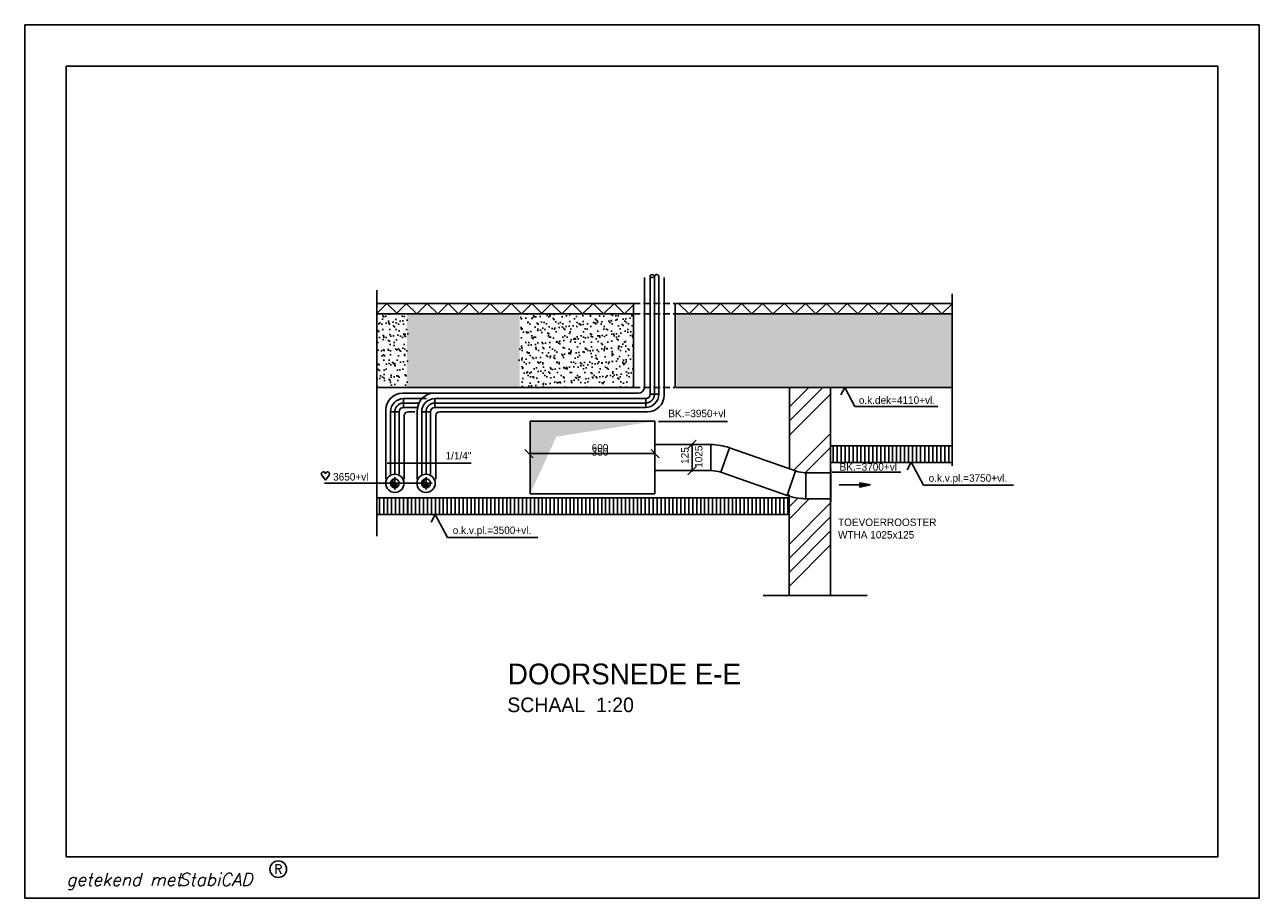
# Model space of a CAD drawing. Extents: x -41378 to 114803, y -24080 to 82188.
# Tile 3 of 137: x 7284 to 36984, y -24080 to -3080. Entities that reach past the tile are written whole.
import ezdxf
from ezdxf.enums import TextEntityAlignment as Align

# ---------------------------------------------------------------- set-up
doc = ezdxf.new("R2010")
doc.units = 0
doc.header["$LTSCALE"] = 50
for name, pattern in [('CENTER2', [11.25, 7.5, -1.25, 1.25, -1.25]), ('CENTER4', [5, 3.125, -0.625, 0.625, -0.625]), ('HIDDEN2', [4.7625, 3.175, -1.5875])]:
    doc.linetypes.add(name, pattern=pattern)
doc.layers.get('0').update_dxf_attribs({"linetype": 'CONTINUOUS'})
for name, color, linetype in [('00KAD025', 2, 'CONTINUOUS'), ('00KAD070', 5, 'CONTINUOUS'), ('BL$2----', 7, 'CONTINUOUS'), ('BOUW', 8, 'CONTINUOUS'), ('WL570---', 3, 'CONTINUOUS'), ('WL570---_HARTLIJN', 7, 'CONTINUOUS'), ('WL570---_RETOUR', 3, 'CONTINUOUS'), ('WL570---_TOEVOER', 3, 'CONTINUOUS'), ('WM561---', 1, 'CONTINUOUS'), ('WM570---', 1, 'CONTINUOUS')]:
    doc.layers.add(name, color=color, linetype=linetype)
doc.layers.get('0').freeze()
doc.styles.add('BURO-018', font='BUROFONT.shx', dxfattribs={"height": 90})
doc.styles.add('BURO-035', font='BUROFONT.shx', dxfattribs={"height": 350})
doc.styles.add('BURO-050', font='BUROFONT.shx', dxfattribs={"height": 500})
doc.styles.add('ROMANS', font='romans', dxfattribs={"oblique": 15})
doc.styles.add('SCRIPTS', font='scripts')
pattern_1 = [(37.5, (190197.33, -86619.04), (-8.00016, 244.70662), [0, -193.04, 0, -215.9, 0, -206.375]), (7.5, (190197.33, -86619.04), (224.76164, 358.41255), [0, -104.14, 0, -173.99, 0, -66.675]), (327.5, (190041.12, -86619.04), (395.49619, 0.7186), [0, -63.5, 0, -228.6, 0, -298.45]), (317.5, (190041.12, -86619.04), (381.7782, 111.46466), [0, -31.75, 0, -149.86, 0, -171.45])]

# ---------------------------------------------------------------- blocks, each defined once
blk = doc.blocks.new('A4-HOR')
at = {"layer": '00KAD025', "linetype": 'CONTINUOUS'}
for p, q in [((297, 210), (0, 210)), ((0, 210), (0, 0)), ((297, 0), (297, 210)), ((0, 0), (297, 0))]:
    blk.add_line(p, q, dxfattribs=at)
blk.add_circle((61, 7), 2, dxfattribs=at)
at = {"layer": '00KAD070', "linetype": 'CONTINUOUS'}
for p, q in [((287, 200), (10, 200)), ((10, 200), (10, 10)), ((287, 10), (287, 200)), ((10, 10), (287, 10))]:
    blk.add_line(p, q, dxfattribs=at)
at = {"layer": '00KAD025', "linetype": 'CONTINUOUS', "style": 'SCRIPTS'}
blk.add_text('getekend met', height=3, dxfattribs=at).set_placement((10, 3))
at = {"layer": '00KAD025', "linetype": 'CONTINUOUS', "style": 'ROMANS', "oblique": 15}
blk.add_text('StabiCAD', height=3, dxfattribs=at).set_placement((37, 3))
at = {"layer": '00KAD025', "linetype": 'CONTINUOUS', "style": 'ROMANS'}
blk.add_text('R', height=2.2, dxfattribs=at).set_placement((61, 7), align=Align.MIDDLE)
blk = doc.blocks.new('LU-2D-K-7D')
at = {"color": 0, "linetype": 'CONTINUOUS'}
for p, q in [((-0.5, 62.5), (0.5, 62.5)), ((-0.5, -62.5), (0.5, -62.5))]:
    blk.add_line(p, q, dxfattribs=at)
blk = doc.blocks.new('LU-2D-B--1-7D13')
at = {"color": 0, "linetype": 'CONTINUOUS'}
for p, q in [((-35.6, -62.5), (-35.6, 62.5)), ((13.3, -70.7), (54, 47.5))]:
    blk.add_line(p, q, dxfattribs=at)
for radius in [275, 150]:
    blk.add_arc((-35.6, -212.5), radius, 71, 90, dxfattribs=at)
blk = doc.blocks.new('LU-1-KI2')
at = {"color": 0, "linetype": 'CONTINUOUS'}
blk.add_circle((0, 0), 0.5, dxfattribs=at)
for centre, start, end in [((0.1, 0.01), 122.9221, 266.9628), ((0.19, 0.04), 151.6522, 263.7819), ((0.28, 0.08), 174.6069, 260.2716), ((0.35, 0.15), 192.3501, 256.1233), ((0.42, 0.22), 206.1028, 250.6419)]:
    blk.add_arc(centre, 0.5, start, end, dxfattribs=at)
at = {"layer": 'WL570---_HARTLIJN', "linetype": 'CENTER4'}
for p, q in [((-0.7, 0), (0.7, 0)), ((0, 0.7), (0, -0.7))]:
    blk.add_line(p, q, dxfattribs=at)
at = {"layer": 'WL570---_HARTLIJN', "color": 0, "linetype": 'CONTINUOUS'}
for centre, start, end in [((0, 0.25), 90, 270), ((0, -0.25), 270, 90)]:
    blk.add_arc(centre, 0.25, start, end, dxfattribs=at)
blk = doc.blocks.new('LU-2-KIZ')
at = {"color": 0, "linetype": 'CONTINUOUS'}
for p, q in [((-0.5, 0.5), (0.5, 0.5)), ((-0.5, -0.5), (-0.5, 0.5)), ((0.5, 0.5), (0.5, -0.5)), ((0.5, -0.5), (-0.5, -0.5))]:
    blk.add_line(p, q, dxfattribs=at)
for points in [[(-0.5, 0.5), (-0.2887, 0.2887), (0.5, 0.5)], [(-0.5, 0.5), (-0.2887, 0.2887), (-0.5, -0.5)]]:
    blk.add_solid(points, dxfattribs=at)
blk = doc.blocks.new('LU-PIJL5')
at = {"color": 0, "linetype": 'CONTINUOUS'}
for p, q in [((0, 0), (-7.5, 0)), ((-2.5, -0.5), (-2.5, 0.5)), ((-2.5, 0.5), (0, 0)), ((0, 0), (-2.5, -0.5))]:
    blk.add_line(p, q, dxfattribs=at)
blk.add_solid([(-2.5, 0.5), (-2.5, -0.5), (0, 0)], dxfattribs=at)
blk = doc.blocks.new('LU-1D-K-2A')
at = {"color": 0, "linetype": 'CONTINUOUS'}
for p, q in [((-0.5, 21), (0.5, 21)), ((-0.5, -21), (0.5, -21))]:
    blk.add_line(p, q, dxfattribs=at)
at = {"layer": 'WL570---_HARTLIJN', "linetype": 'CENTER2'}
blk.add_line((-0.5, 0), (0.5, 0), dxfattribs=at)
blk = doc.blocks.new('HART')
at = {"color": 1}
for q in [(-40, 52), (40, 52)]:
    blk.add_line((0, 0), q, dxfattribs=at)
for centre, start, end in [((-22, 66), 0, 217.1867), ((22, 66), 322.8133, 180)]:
    blk.add_arc(centre, 22.1, start, end, dxfattribs=at)
blk = doc.blocks.new('LU-1D-B--1-2A5A2A')
at = {"color": 0, "linetype": 'CONTINUOUS'}
for p, q in [((-42, -21), (-42, 21)), ((21, -42), (-21, -42))]:
    blk.add_line(p, q, dxfattribs=at)
for radius in [63, 21]:
    blk.add_arc((-42, -42), radius, 0, 90, dxfattribs=at)
at = {"layer": 'WL570---_HARTLIJN', "linetype": 'CENTER4'}
blk.add_arc((-42, -42), 42, 0, 90, dxfattribs=at)
blk = doc.blocks.new('LU-1D-B-1-2A5A2A')
at = {"color": 0, "linetype": 'CONTINUOUS'}
for p, q in [((-42, 21), (-42, -21)), ((21, 42), (-21, 42))]:
    blk.add_line(p, q, dxfattribs=at)
for radius in [21, 63]:
    blk.add_arc((-42, 42), radius, 270, 0, dxfattribs=at)
at = {"layer": 'WL570---_HARTLIJN', "linetype": 'CENTER4'}
blk.add_arc((-42, 42), 42, 270, 0, dxfattribs=at)
blk = doc.blocks.new('LU-1-KB')
at = {"color": 0, "linetype": 'CONTINUOUS'}
for points in [[(0.17, 0.25, 0.068022), (0.15, 0.35, 0.080261), (0.12, 0.43, 0.107085), (0.06, 0.48, 0.138897), (0, 0.5, 0.138897), (-0.06, 0.48, 0.107085), (-0.12, 0.43, 0.080261), (-0.15, 0.35, 0.068022), (-0.17, 0.25, 0.068022)], [(0, -0.5, 0.138897), (0.06, -0.48, 0.107085), (0.12, -0.43, 0.080261), (0.15, -0.35, 0.068022), (0.17, -0.25, 0.068022)]]:
    blk.add_lwpolyline(points, format="xyb", dxfattribs=at)
for centre, start, end in [((0.17, 0.29), 187.4594, 240.3817), ((-0.17, 0.29), 299.6183, 352.5406), ((-0.17, -0.29), 7.4594, 60.3817)]:
    blk.add_arc(centre, 0.338, start, end, dxfattribs=at)

msp = doc.modelspace()

# ---------------------------------------------------------------- hatches: boundary and pattern name
at = {"layer": 'WL570---_RETOUR'}
h = msp.add_hatch(dxfattribs=at)
h.set_pattern_fill('AR-SAND', color=8, scale=5, style=0)
h.set_pattern_definition(pattern_1)
h.paths.add_polyline_path([(15755.4, -11799.8), (16503.8, -11799.8), (16503.8, -10032.2), (15755.4, -10032.2)])
h = msp.add_hatch(dxfattribs=at)
h.set_pattern_fill('AR-SAND', color=8, scale=5, style=0)
h.set_pattern_definition([(37.5, (55242.15, -27935.2), (-8.0002, 244.7066), [0, -193.04, 0, -215.9, 0, -206.375]), (7.5, (55242.15, -27935.2), (224.7616, 358.4126), [0, -104.14, 0, -173.99, 0, -66.675]), (327.5, (55085.94, -27935.2), (395.4962, 0.7186), [0, -63.5, 0, -228.6, 0, -298.45]), (317.5, (55085.94, -27935.2), (381.7782, 111.4647), [0, -31.75, 0, -149.86, 0, -171.45])])
h.paths.add_polyline_path([(19188.6, -11799.8), (19188.6, -10032.2), (16477.5, -10032.2), (16477.5, -11799.8)])
h.paths.add_polyline_path([(29597.1, -11799.8), (29597.1, -10032.2), (22956.4, -10032.2), (22956.4, -11799.8)])
h = msp.add_hatch(dxfattribs=at)
h.set_pattern_fill('AR-SAND', color=8, scale=5, style=0)
h.set_pattern_definition(pattern_1)
h.paths.add_polyline_path([(21932.5, -11799.8), (21932.5, -10032.2), (19170.7, -10032.2), (19170.7, -11799.8)])

# ---------------------------------------------------------------- linework, layer by layer
at = {"layer": 'BOUW'}
for p, q in [((22192.9, -11790.6), (22192.9, -9156.2)), ((22667.5, -11983.3), (22667.5, -9156.2)), ((15755.4, -15375.4), (15755.4, -9460.3)), ((15755.4, -9782.2), (21932.5, -9782.2)), ((22956.4, -9782.2), (29590.2, -9782.2)), ((29597.1, -13681.9), (29597.1, -9548.7)), ((15755.4, -10032.2), (21932.5, -10032.2)), ((22956.4, -10032.2), (29590.2, -10032.2)), ((21932.5, -11799.8), (15755.4, -11799.8)), ((29611.2, -11799.8), (22956.4, -11799.8)), ((16373.6, -11940.6), (22042.9, -11940.6)), ((15973.6, -12340.6), (15973.6, -14008.2)), ((16514.9, -12383.3), (16672.5, -12383.3)), ((16722.1, -12340.6), (16722.1, -14008.2)), ((17271.3, -12383.3), (22267.5, -12383.3)), ((16414.9, -12483.3), (16414.9, -14008.2)), ((17171.8, -12483.3), (17171.8, -14008.2)), ((26735.1, -13599.8), (26735.1, -13199.8)), ((26830.3, -13599.8), (26830.3, -13199.8)), ((26925.6, -13599.8), (26925.6, -13199.8)), ((27020.8, -13599.8), (27020.8, -13199.8)), ((27116.1, -13599.8), (27116.1, -13199.8)), ((27211.3, -13599.8), (27211.3, -13199.8)), ((27306.6, -13599.8), (27306.6, -13199.8)), ((27687.6, -13599.8), (27687.6, -13199.8)), ((27782.8, -13599.8), (27782.8, -13199.8)), ((27878.1, -13599.8), (27878.1, -13199.8)), ((27973.3, -13599.8), (27973.3, -13199.8)), ((28068.6, -13599.8), (28068.6, -13199.8)), ((28163.8, -13599.8), (28163.8, -13199.8)), ((28259.1, -13599.8), (28259.1, -13199.8)), ((28354.3, -13599.8), (28354.3, -13199.8)), ((28449.6, -13599.8), (28449.6, -13199.8)), ((28544.8, -13599.8), (28544.8, -13199.8)), ((28640.1, -13599.8), (28640.1, -13199.8)), ((28735.3, -13599.8), (28735.3, -13199.8)), ((28830.6, -13599.8), (28830.6, -13199.8)), ((28940, -13599.8), (28940, -13199.8)), ((29035.3, -13599.8), (29035.3, -13199.8)), ((29130.5, -13599.8), (29130.5, -13228.7)), ((29225.8, -13599.8), (29225.8, -13199.8)), ((29321, -13599.8), (29321, -13199.8)), ((29422, -13599.8), (29422, -13228.7)), ((29517.2, -13599.8), (29517.2, -13199.8)), ((15816.5, -14849.8), (15816.5, -14464)), ((15919.6, -14849.8), (15919.6, -14464)), ((16014.9, -14849.8), (16014.9, -14464)), ((16110.1, -14849.8), (16110.1, -14464)), ((16205.4, -14849.8), (16205.4, -14464)), ((16300.6, -14849.8), (16300.6, -14464)), ((16395.9, -14849.8), (16395.9, -14464)), ((16491.1, -14849.8), (16491.1, -14464)), ((16497.3, -14849.8), (16497.3, -14464)), ((16592.6, -14849.8), (16592.6, -14464)), ((16687.8, -14849.8), (16687.8, -14464)), ((16783.1, -14849.8), (16783.1, -14464)), ((16878.3, -14849.8), (16878.3, -14464)), ((16973.6, -14849.8), (16973.6, -14464)), ((17068.8, -14849.8), (17068.8, -14464)), ((17164.1, -14849.8), (17164.1, -14464)), ((17259.3, -14849.8), (17259.3, -14464)), ((17354.6, -14849.8), (17354.6, -14464)), ((17449.8, -14849.8), (17449.8, -14464)), ((17545.1, -14849.8), (17545.1, -14464)), ((17640.3, -14849.8), (17640.3, -14464)), ((17735.6, -14849.8), (17735.6, -14464)), ((17830.8, -14849.8), (17830.8, -14464)), ((17926.1, -14849.8), (17926.1, -14464)), ((18021.3, -14849.8), (18021.3, -14464)), ((18116.6, -14849.8), (18116.6, -14464)), ((18211.8, -14849.8), (18211.8, -14464)), ((18307.1, -14849.8), (18307.1, -14464)), ((18402.3, -14849.8), (18402.3, -14464)), ((18497.6, -14849.8), (18497.6, -14464)), ((18592.8, -14849.8), (18592.8, -14464)), ((18688.1, -14849.8), (18688.1, -14464)), ((18783.3, -14849.8), (18783.3, -14464)), ((18878.6, -14849.8), (18878.6, -14464)), ((18973.8, -14849.8), (18973.8, -14464)), ((19069.1, -14849.8), (19069.1, -14464)), ((19164.3, -14849.8), (19164.3, -14464)), ((19259.6, -14849.8), (19259.6, -14464)), ((19354.8, -14849.8), (19354.8, -14464)), ((19450.1, -14849.8), (19450.1, -14464)), ((19545.3, -14849.8), (19545.3, -14464)), ((19640.6, -14849.8), (19640.6, -14464)), ((19735.8, -14849.8), (19735.8, -14464)), ((19831.1, -14849.8), (19831.1, -14464)), ((19926.3, -14849.8), (19926.3, -14464)), ((20021.6, -14849.8), (20021.6, -14464)), ((20116.8, -14849.8), (20116.8, -14464)), ((20212.1, -14849.8), (20212.1, -14464)), ((20307.3, -14849.8), (20307.3, -14464)), ((20402.6, -14849.8), (20402.6, -14464)), ((20497.8, -14849.8), (20497.8, -14464)), ((20593.1, -14849.8), (20593.1, -14464)), ((20688.3, -14849.8), (20688.3, -14464)), ((20783.6, -14849.8), (20783.6, -14464)), ((20878.8, -14849.8), (20878.8, -14464)), ((20974.1, -14849.8), (20974.1, -14464)), ((21069.3, -14849.8), (21069.3, -14464)), ((21164.6, -14849.8), (21164.6, -14464)), ((21259.8, -14849.8), (21259.8, -14464)), ((21355.1, -14849.8), (21355.1, -14464)), ((21450.3, -14849.8), (21450.3, -14464)), ((21545.6, -14849.8), (21545.6, -14464)), ((21640.8, -14849.8), (21640.8, -14464)), ((21736.1, -14849.8), (21736.1, -14464)), ((21831.3, -14849.8), (21831.3, -14464)), ((21926.6, -14849.8), (21926.6, -14464)), ((22021.8, -14849.8), (22021.8, -14464)), ((22117.1, -14849.8), (22117.1, -14464)), ((22212.3, -14849.8), (22212.3, -14464)), ((22307.6, -14849.8), (22307.6, -14464)), ((22402.8, -14849.8), (22402.8, -14464)), ((22498.1, -14849.8), (22498.1, -14464)), ((22593.3, -14849.8), (22593.3, -14464)), ((22688.6, -14849.8), (22688.6, -14464)), ((22783.8, -14849.8), (22783.8, -14464)), ((22879.1, -14849.8), (22879.1, -14464)), ((22974.3, -14849.8), (22974.3, -14464)), ((23069.6, -14849.8), (23069.6, -14464)), ((23164.8, -14849.8), (23164.8, -14464)), ((23260.1, -14849.8), (23260.1, -14464)), ((23355.3, -14849.8), (23355.3, -14464)), ((23450.6, -14849.8), (23450.6, -14464)), ((23545.8, -14849.8), (23545.8, -14464)), ((23641.1, -14849.8), (23641.1, -14464)), ((23736.3, -14849.8), (23736.3, -14464)), ((23831.6, -14849.8), (23831.6, -14464)), ((23926.8, -14849.8), (23926.8, -14464)), ((24022.1, -14849.8), (24022.1, -14464)), ((24117.3, -14849.8), (24117.3, -14464)), ((24212.6, -14849.8), (24212.6, -14464)), ((24307.8, -14849.8), (24307.8, -14464)), ((24403.1, -14849.8), (24403.1, -14464)), ((24498.3, -14849.8), (24498.3, -14464)), ((24593.6, -14849.8), (24593.6, -14464)), ((24688.8, -14849.8), (24688.8, -14464)), ((24784.1, -14849.8), (24784.1, -14464)), ((24879.3, -14849.8), (24879.3, -14464)), ((24974.6, -14849.8), (24974.6, -14464)), ((25069.8, -14849.8), (25069.8, -14464)), ((25165.1, -14849.8), (25165.1, -14464)), ((25260.3, -14849.8), (25260.3, -14464)), ((25355.6, -14849.8), (25355.6, -14464)), ((25450.8, -14849.8), (25450.8, -14464)), ((25546.1, -14849.8), (25546.1, -14464)), ((25641.3, -14849.8), (25641.3, -14464))]:
    msp.add_line(p, q, dxfattribs=at)
for centre in [(16189.3, -14104.3), (16939.3, -14104.3)]:
    msp.add_circle(centre, 219.7, dxfattribs=at)
for centre, radius, start, end in [((22042.9, -11790.6), 150, 270, 0), ((16373.6, -12340.6), 400, 90, 180), ((17130.5, -12340.6), 400, 90, 180), ((22267.5, -11983.3), 400, 270, 0), ((16514.9, -12483.3), 100, 90, 180), ((17271.8, -12483.3), 100, 90, 180)]:
    msp.add_arc(centre, radius, start, end, dxfattribs=at)
at = {"layer": 'WL570---', "color": 8, "linetype": 'HIDDEN2'}
msp.add_line((21932.5, -11799.8), (22933.4, -11799.8), dxfattribs=at)
at = {"layer": 'WL570---'}
msp.add_line((16755.1, -12068.7), (16950.2, -12068.7), dxfattribs=at)
at = {"layer": 'WL570---_RETOUR', "color": 8}
for p, q in [((21932.5, -11799.8), (21932.5, -9782.2)), ((22932.5, -11799.8), (22932.5, -9782.2)), ((25682.5, -12605.4), (26488.1, -11799.8)), ((25682.5, -11899.8), (25682.5, -11799.8)), ((25682.5, -11799.8), (26682.5, -11799.8)), ((25682.5, -12268.7), (26151.3, -11799.8)), ((25682.5, -13757.5), (25682.5, -11821.5)), ((26670.7, -11799.8), (26670.7, -11899.8)), ((26670.7, -11821.5), (26670.7, -14654.7)), ((25680.1, -12944.5), (26682.5, -11942.2)), ((25770.4, -13803), (26670.7, -12902.7)), ((26064, -13846.2), (26670.7, -13239.5)), ((29590.2, -13199.8), (26682.5, -13199.8)), ((27401.8, -13599.8), (27401.8, -13199.8)), ((27497.1, -13599.8), (27497.1, -13199.8)), ((27592.3, -13599.8), (27592.3, -13199.8)), ((29606.6, -13599.8), (26682.5, -13599.8)), ((25670.7, -14449.8), (15755.4, -14449.8)), ((25670.7, -16799.8), (25670.7, -14375.5)), ((25670.7, -14671.8), (25868.3, -14474.1)), ((25670.7, -14966.9), (26157.9, -14479.7)), ((25670.7, -14849.8), (15755.4, -14849.8)), ((25670.7, -15572.5), (26670.7, -14572.5)), ((26670.7, -14588), (26670.7, -16799.8)), ((25670.7, -15909.2), (26670.7, -14909.2)), ((25670.7, -16246), (26670.7, -15246)), ((25670.7, -16582.8), (26670.7, -15582.8)), ((27548.8, -16799.8), (25047.5, -16799.8))]:
    msp.add_line(p, q, dxfattribs=at)
at = {"layer": 'WL570---_TOEVOER', "color": 8, "linetype": 'HIDDEN2'}
for p, q in [((21932.5, -9782.2), (22940.9, -9782.2)), ((21932.5, -10032.2), (22920.3, -10032.2))]:
    msp.add_line(p, q, dxfattribs=at)
at = {"layer": 'WL570---_TOEVOER', "color": 1}
for p, q in [((22532.8, -12615), (24187, -12615)), ((26707.4, -13839.5), (28361.7, -13839.5))]:
    msp.add_line(p, q, dxfattribs=at)
at = {"layer": 'WL570---_TOEVOER'}
msp.add_line((26677.2, -14551.9), (26677.2, -13757.5), dxfattribs=at)
at = {"layer": 'WM561---', "color": 9}
for p, q in [((15745.6, -10032.2), (15997.6, -9782.2)), ((15997.6, -9782.2), (16249.5, -10032.2)), ((16220.2, -10032.2), (16472.1, -9782.2)), ((16463.4, -9782.2), (16715.3, -10032.2)), ((16715.3, -10032.2), (16967.3, -9782.2)), ((16967.3, -9782.2), (17219.2, -10032.2)), ((17219.2, -10032.2), (17471.1, -9782.2)), ((17471.1, -9782.2), (17723, -10032.2)), ((17723, -10032.2), (17975, -9782.2)), ((17975, -9782.2), (18226.9, -10032.2)), ((18226.9, -10032.2), (18478.8, -9782.2)), ((18478.8, -9782.2), (18730.7, -10032.2)), ((18730.7, -10032.2), (18982.7, -9782.2)), ((18982.7, -9782.2), (19234.6, -10032.2)), ((19232.4, -10032.2), (19484.3, -9782.2)), ((19484.3, -9782.2), (19736.3, -10032.2)), ((19706.9, -10032.2), (19958.9, -9782.2)), ((19950.2, -9782.2), (20202.1, -10032.2)), ((20202.1, -10032.2), (20454, -9782.2)), ((20454, -9782.2), (20705.9, -10032.2)), ((20705.9, -10032.2), (20957.9, -9782.2)), ((20957.9, -9782.2), (21209.8, -10032.2)), ((21209.8, -10032.2), (21461.7, -9782.2)), ((21461.7, -9782.2), (21713.7, -10032.2)), ((21713.7, -10032.2), (21965.6, -9782.2)), ((23013.5, -9782.2), (23265.4, -10032.2)), ((23265.4, -10032.2), (23517.4, -9782.2)), ((23517.4, -9782.2), (23769.3, -10032.2)), ((23769.3, -10032.2), (24021.2, -9782.2)), ((24021.2, -9782.2), (24273.1, -10032.2)), ((24273.1, -10032.2), (24525.1, -9782.2)), ((24525.1, -9782.2), (24777, -10032.2)), ((24777, -10032.2), (25028.9, -9782.2)), ((25028.9, -9782.2), (25280.8, -10032.2)), ((25280.8, -10032.2), (25561.5, -9782.2)), ((25561.5, -9782.2), (25813.4, -10032.2)), ((25813.4, -10032.2), (26065.3, -9782.2)), ((26065.3, -9782.2), (26317.3, -10032.2)), ((26317.3, -10032.2), (26569.2, -9782.2)), ((26569.2, -9782.2), (26821.1, -10032.2)), ((26821.1, -10032.2), (27073.1, -9782.2)), ((27073.1, -9782.2), (27325, -10032.2)), ((27325, -10032.2), (27576.9, -9782.2)), ((27576.9, -9782.2), (27828.8, -10032.2)), ((27828.8, -10032.2), (28080.8, -9782.2)), ((28080.8, -9782.2), (28332.7, -10032.2)), ((28332.7, -10032.2), (28584.6, -9782.2)), ((28584.6, -9782.2), (28836.5, -10032.2)), ((28844.2, -10032.2), (29096.1, -9782.2)), ((29096.1, -9782.2), (29348, -10032.2)), ((29348, -10032.2), (29599.9, -9782.2)), ((28836.5, -10032.2), (28959.5, -9910.2))]:
    msp.add_line(p, q, dxfattribs=at)
at = {"layer": 'WM561---'}
for p, q in [((29251.9, -12254.9), (27255.4, -12254.9)), ((31074.8, -14146.7), (28904.1, -14146.7)), ((19626.6, -15402.9), (17455.9, -15402.9))]:
    msp.add_line(p, q, dxfattribs=at)
at = {"layer": 'WM570---'}
for p, q in [((26916.9, -11978.3), (27010.7, -11799.8)), ((27010.7, -11799.8), (27255.4, -12254.9)), ((28513.1, -13778.5), (28606.6, -13593.6)), ((28606.6, -13593.6), (28904.1, -14146.7)), ((17064.9, -15034.7), (17158.5, -14849.8)), ((17158.5, -14849.8), (17455.9, -15402.9))]:
    msp.add_line(p, q, dxfattribs=at)
at = {"layer": 'WM570---', "linetype": 'CONTINUOUS'}
for p, q in [((23237.4, -13263.8), (23436.8, -13064.4)), ((19317.5, -13288.6), (19516.9, -13488)), ((22350.6, -13288.6), (22550, -13488)), ((23337.1, -13817.3), (23337.1, -13167.9)), ((16001.2, -13617.4), (18023.1, -13617.4)), ((19441, -13390.4), (22441, -13390.4)), ((23237.4, -13901.8), (23436.8, -13702.4)), ((16790.9, -14104.3), (14497.6, -14103))]:
    msp.add_line(p, q, dxfattribs=at)

# ---------------------------------------------------------------- block references
at = {"layer": 'BL$2----', "xscale": 100, "yscale": 100, "zscale": 100}
msp.add_blockref('A4-HOR', (7284, -24079.7), dxfattribs=at)
at = {"layer": 'WL570---_TOEVOER', "linetype": 'CONTINUOUS'}
for name, p, xscale, yscale, zscale, rotation in [('LU-1-KB', (22432.5, -9122), 210, 210, 210, 90), ('LU-1D-K-2A', (22432.5, -10542.8), 2841.739219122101, 5, 5, 270), ('LU-1D-B--1-2A5A2A', (16189.3, -12173.7), 5, 5, 5, 90), ('LU-1D-B--1-2A5A2A', (16939.3, -12173.7), 5, 5, 5, 90), ('LU-1D-K-2A', (16189.3, -13134.1), 1500.851603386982, 5, 5, 90), ('LU-1D-K-2A', (16939.3, -13134.1), 1500.851603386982, 5, 5, 90), ('LU-2-KIZ', (20941, -13485.9), -1750, 3000, 5, 90), ('LU-2D-K-7D', (24930, -13823.6), 1687.546487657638, 5, 5, 340.694375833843), ('LU-2D-B--1-7D13', (25894.1, -14161.3), 5, 5, 5, 179.9999999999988), ('LU-2D-K-7D', (26293.7, -14161.3), 520.0611267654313, 5, 5, 179.999999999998), ('LU-2D-K-7D', (26374.6, -14161.3), 605.2322588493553, 5, 5, 180)]:
    msp.add_blockref(name, p, dxfattribs=dict(at, xscale=xscale, yscale=yscale, zscale=zscale, rotation=rotation))
for name, p, xscale, yscale, zscale in [('LU-1D-K-2A', (16574.1, -12173.7), 361.8942408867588, 5, 5), ('LU-1D-K-2A', (19685.9, -12173.7), 5073.174625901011, 5, 5), ('LU-1D-B-1-2A5A2A', (22432.5, -12173.7), 5, 5, 5), ('LU-2D-K-7D', (23114.5, -13485.9), 1347.119010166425, 5, 5), ('LU-2D-B--1-7D13', (23965.9, -13485.9), 5, 5, 5), ('LU-1-KI2', (16189.3, -14104.3), 212, 212, 212), ('LU-1-KI2', (16939.3, -14104.3), 212, 212, 212)]:
    msp.add_blockref(name, p, dxfattribs=dict(at, xscale=xscale, yscale=yscale, zscale=zscale))
at = {"layer": 'WM561---', "xscale": 100, "yscale": 100, "zscale": 100}
msp.add_blockref('LU-PIJL5', (27627, -14144.1), dxfattribs=at)
at = {"layer": 'WM570---', "xscale": 2.25, "yscale": 2.25, "zscale": 2.25}
msp.add_blockref('HART', (14518.2, -14026.5), dxfattribs=at)

# ---------------------------------------------------------------- texts
at = {"layer": 'WL570---', "color": 1, "style": 'BURO-018'}
msp.add_text('1/1/4"', height=180, dxfattribs=at).set_placement((17408.2, -13530.8))
at = {"layer": 'WL570---_RETOUR', "color": 1, "style": 'BURO-018'}
msp.add_text('o.k.dek=4110+vl.', height=180, dxfattribs=at).set_placement((27350.4, -12194.5))
at = {"layer": 'WL570---_RETOUR', "color": 4, "style": 'BURO-050'}
msp.add_text('DOORSNEDE E-E', height=500, dxfattribs=at).set_placement((18906.9, -18937.4))
at = {"layer": 'WL570---_RETOUR', "color": 3, "style": 'BURO-035'}
msp.add_text('SCHAAL  1:20', height=350, dxfattribs=at).set_placement((18894.4, -19604.4))
at = {"layer": 'WL570---_TOEVOER', "color": 1, "style": 'BURO-018'}
for s, p in [('BK.=3950+vl', (22766.9, -12514.7)), ('BK.=3700+vl', (26888.7, -13799.7)), ('3650+vl', (14703.5, -14037.5)), ('TOEVOERROOSTER', (26849.9, -15131.1)), ('WTHA 1025x125', (26849.9, -15431.1))]:
    msp.add_text(s, height=180, dxfattribs=at).set_placement(p)
at = {"layer": 'WM561---', "color": 1, "style": 'BURO-018'}
for s, p in [('o.k.v.pl.=3750+vl.', (29029.8, -14066.7)), ('o.k.v.pl.=3500+vl.', (17581.7, -15323))]:
    msp.add_text(s, height=180, dxfattribs=at).set_placement(p)
at = {"layer": 'WM570---', "linetype": 'CONTINUOUS', "style": 'BURO-018'}
for s, p in [('350', (21124, -13438.3)), ('600', (21124, -13338.3))]:
    msp.add_text(s, height=180, dxfattribs=at).set_placement(p, align=Align.CENTER)
for s, p in [('125', (23254.9, -13637.8)), ('1025', (23587.6, -13731.8))]:
    msp.add_text(s, height=180, rotation=90, dxfattribs=at).set_placement(p)

doc.saveas('drawing.dxf')
